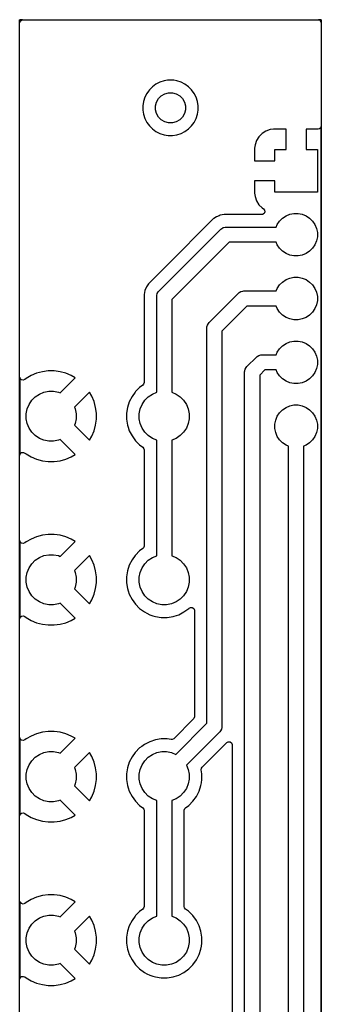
# Model space of a CAD drawing. Header units: inches. Extents: x 3.94 to 4.41, y -4.92 to -1.97.
# Tile 2 of 2: x 3.94 to 4.41, y -3.51 to -1.97. Entities that reach past the tile are written whole.
import ezdxf

# ---------------------------------------------------------------- set-up
doc = ezdxf.new("R2010")
doc.units = ezdxf.units.IN
doc.header["$MEASUREMENT"] = 0
doc.layers.add('F.Cu', color=13, linetype='CONTINUOUS', true_color=0xc83434)

msp = doc.modelspace()

# ---------------------------------------------------------------- linework, layer by layer
at = {"layer": 'F.Cu', "linetype": 'CONTINUOUS'}
for p, q in [((3.9368, -1.9684), (3.9369, -1.9683)), ((3.9368, -1.9685), (3.9368, -1.9684)), ((3.9368, -4.9213), (3.9368, -1.9685)), ((3.9369, -1.9683), (3.937, -1.9683)), ((3.937, -1.9683), (4.4094, -1.9683)), ((3.9372, -1.9687), (3.9372, -1.9727)), ((3.941, -1.9687), (3.9372, -1.9687)), ((3.9372, -1.9727), (3.9378, -1.9707)), ((3.9378, -1.9707), (3.9399, -1.9689)), ((3.9399, -1.9689), (3.941, -1.9687)), ((4.4052, -1.9687), (4.4072, -1.9693)), ((4.4093, -1.9687), (4.4052, -1.9687)), ((4.4072, -1.9693), (4.409, -1.9714)), ((4.409, -1.9714), (4.4093, -1.9725)), ((4.4093, -1.9725), (4.4093, -1.9687)), ((4.4094, -1.9683), (4.4095, -1.9683)), ((4.4095, -1.9683), (4.4096, -1.9684)), ((4.4096, -1.9684), (4.4096, -1.9685)), ((4.4096, -1.9685), (4.4096, -4.9213)), ((4.1631, -2.064), (4.1566, -2.0661)), ((4.1683, -2.0632), (4.1631, -2.064)), ((4.1698, -2.063), (4.1683, -2.0632)), ((4.1766, -2.063), (4.1698, -2.063)), ((4.1782, -2.0632), (4.1766, -2.063)), ((4.1834, -2.064), (4.1782, -2.0632)), ((4.1899, -2.0661), (4.1834, -2.064)), ((4.1834, -2.064), (4.1834, -2.064)), ((4.1834, -2.064), (4.1834, -2.064)), ((4.1385, -2.0804), (4.1362, -2.0836)), ((4.1402, -2.0781), (4.1385, -2.0804)), ((4.145, -2.0733), (4.1402, -2.0781)), ((4.1402, -2.0781), (4.1402, -2.0781)), ((4.1402, -2.0781), (4.1402, -2.0781)), ((4.1474, -2.0715), (4.145, -2.0733)), ((4.145, -2.0733), (4.145, -2.0733)), ((4.145, -2.0733), (4.145, -2.0733)), ((4.1505, -2.0692), (4.1474, -2.0715)), ((4.1566, -2.0661), (4.1505, -2.0692)), ((4.1959, -2.0692), (4.1899, -2.0661)), ((4.2015, -2.0733), (4.1959, -2.0692)), ((4.2063, -2.0781), (4.2015, -2.0733)), ((4.2103, -2.0836), (4.2063, -2.0781)), ((4.1331, -2.0897), (4.131, -2.0962)), ((4.1362, -2.0836), (4.1331, -2.0897)), ((4.1514, -2.0973), (4.1545, -2.0919)), ((4.1545, -2.0919), (4.1588, -2.0876)), ((4.1588, -2.0876), (4.1642, -2.0845)), ((4.1642, -2.0845), (4.1701, -2.0829)), ((4.1701, -2.0829), (4.1763, -2.0829)), ((4.1763, -2.0829), (4.1823, -2.0845)), ((4.1823, -2.0845), (4.1876, -2.0876)), ((4.1876, -2.0876), (4.192, -2.0919)), ((4.192, -2.0919), (4.1951, -2.0973)), ((4.2134, -2.0897), (4.2103, -2.0836)), ((4.2155, -2.0962), (4.2134, -2.0897)), ((4.131, -2.0962), (4.1299, -2.1029)), ((4.1299, -2.1029), (4.1299, -2.1097)), ((4.1299, -2.1097), (4.131, -2.1164)), ((4.1498, -2.1032), (4.1514, -2.0973)), ((4.1498, -2.1094), (4.1498, -2.1032)), ((4.1514, -2.1153), (4.1498, -2.1094)), ((4.1951, -2.0973), (4.1966, -2.1032)), ((4.1966, -2.1094), (4.1951, -2.1153)), ((4.1966, -2.1032), (4.1966, -2.1094)), ((4.2166, -2.1029), (4.2155, -2.0962)), ((4.2155, -2.1164), (4.2166, -2.1097)), ((4.2166, -2.1097), (4.2166, -2.1029)), ((4.131, -2.1164), (4.1331, -2.1229)), ((4.1331, -2.1229), (4.1362, -2.129)), ((4.1545, -2.1207), (4.1514, -2.1153)), ((4.1588, -2.125), (4.1545, -2.1207)), ((4.1642, -2.1281), (4.1588, -2.125)), ((4.1876, -2.125), (4.1823, -2.1281)), ((4.192, -2.1207), (4.1876, -2.125)), ((4.1951, -2.1153), (4.192, -2.1207)), ((4.2103, -2.129), (4.2134, -2.1229)), ((4.2134, -2.1229), (4.2155, -2.1164)), ((4.1362, -2.129), (4.1402, -2.1345)), ((4.1402, -2.1345), (4.145, -2.1393)), ((4.145, -2.1393), (4.1505, -2.1434)), ((4.1701, -2.1297), (4.1642, -2.1281)), ((4.1763, -2.1297), (4.1701, -2.1297)), ((4.1823, -2.1281), (4.1763, -2.1297)), ((4.1959, -2.1434), (4.2015, -2.1393)), ((4.2015, -2.1393), (4.2063, -2.1345)), ((4.2063, -2.1345), (4.2103, -2.129)), ((4.3296, -2.1404), (4.3229, -2.1427)), ((4.3348, -2.1398), (4.3296, -2.1404)), ((4.3543, -2.1398), (4.3348, -2.1398)), ((4.3543, -2.1713), (4.3543, -2.1398)), ((4.4046, -2.1398), (4.3858, -2.1398)), ((4.3858, -2.1398), (4.3858, -2.1713)), ((4.4066, -2.1393), (4.4046, -2.1398)), ((4.4087, -2.1375), (4.4066, -2.1393)), ((4.4093, -2.1356), (4.4087, -2.1375)), ((4.4093, -4.0858), (4.4093, -2.1356)), ((4.1505, -2.1434), (4.1566, -2.1465)), ((4.1566, -2.1465), (4.1631, -2.1486)), ((4.1631, -2.1486), (4.1698, -2.1496)), ((4.1698, -2.1496), (4.1698, -2.1496)), ((4.1698, -2.1496), (4.1766, -2.1496)), ((4.1766, -2.1496), (4.1834, -2.1486)), ((4.1766, -2.1496), (4.1766, -2.1496)), ((4.1834, -2.1486), (4.1899, -2.1465)), ((4.1899, -2.1465), (4.1959, -2.1434)), ((4.3081, -2.1575), (4.3057, -2.1642)), ((4.3118, -2.1515), (4.3081, -2.1575)), ((4.3169, -2.1465), (4.3118, -2.1515)), ((4.3229, -2.1427), (4.3169, -2.1465)), ((4.3057, -2.1642), (4.3051, -2.1695)), ((4.3051, -2.1695), (4.3051, -2.189)), ((4.3366, -2.189), (4.3366, -2.1713)), ((4.3366, -2.1713), (4.3543, -2.1713)), ((4.3858, -2.1713), (4.4035, -2.1713)), ((4.4035, -2.1713), (4.4035, -2.2382)), ((4.3051, -2.189), (4.3366, -2.189)), ((4.3366, -2.2205), (4.3051, -2.2205)), ((4.3051, -2.2205), (4.3051, -2.24)), ((4.3366, -2.2382), (4.3366, -2.2205)), ((4.3051, -2.24), (4.3057, -2.2452)), ((4.3057, -2.2452), (4.3081, -2.2519)), ((4.4035, -2.2382), (4.3366, -2.2382)), ((4.3081, -2.2519), (4.3118, -2.258)), ((4.3118, -2.258), (4.3169, -2.263)), ((4.3169, -2.263), (4.3188, -2.2642)), ((4.3188, -2.2642), (4.3206, -2.2663)), ((4.2401, -2.2802), (4.1664, -2.354)), ((4.2411, -2.2796), (4.2401, -2.2802)), ((4.2401, -2.2802), (4.2401, -2.2802)), ((4.2453, -2.2768), (4.2411, -2.2796)), ((4.2411, -2.2796), (4.2411, -2.2796)), ((4.2494, -2.2751), (4.2453, -2.2768)), ((4.2453, -2.2768), (4.2453, -2.2768)), ((4.251, -2.2744), (4.2494, -2.2751)), ((4.2494, -2.2751), (4.2494, -2.2751)), ((4.2571, -2.2732), (4.251, -2.2744)), ((4.251, -2.2744), (4.251, -2.2744)), ((4.3162, -2.2732), (4.2571, -2.2732)), ((4.3176, -2.273), (4.3162, -2.2732)), ((4.3199, -2.2715), (4.3176, -2.273)), ((4.321, -2.269), (4.3199, -2.2715)), ((4.3206, -2.2663), (4.321, -2.269)), ((4.3442, -2.2835), (4.3488, -2.2789)), ((4.3488, -2.2789), (4.3543, -2.2752)), ((4.3543, -2.2752), (4.3604, -2.2727)), ((4.3604, -2.2727), (4.3668, -2.2714)), ((4.3668, -2.2714), (4.3734, -2.2714)), ((4.3734, -2.2714), (4.3798, -2.2727)), ((4.3798, -2.2727), (4.3859, -2.2752)), ((4.3859, -2.2752), (4.3913, -2.2789)), ((4.3913, -2.2789), (4.3959, -2.2835)), ((4.2519, -2.2964), (4.253, -2.2954)), ((4.253, -2.2954), (4.2557, -2.2938)), ((4.2557, -2.2938), (4.2587, -2.293)), ((4.2587, -2.293), (4.2602, -2.2929)), ((4.2602, -2.2929), (4.3389, -2.2929)), ((4.3389, -2.2929), (4.3406, -2.2889)), ((4.3406, -2.2889), (4.3442, -2.2835)), ((4.3959, -2.2835), (4.3996, -2.2889)), ((4.3996, -2.2889), (4.4021, -2.295)), ((4.4021, -2.295), (4.4034, -2.3014)), ((4.155, -2.3932), (4.2519, -2.2964)), ((4.4034, -2.308), (4.4021, -2.3144)), ((4.4034, -2.3014), (4.4034, -2.308)), ((4.2651, -2.3165), (4.1752, -2.4065)), ((4.3389, -2.3165), (4.2651, -2.3165)), ((4.3406, -2.3205), (4.3389, -2.3165)), ((4.3442, -2.326), (4.3406, -2.3205)), ((4.3488, -2.3306), (4.3442, -2.326)), ((4.3959, -2.326), (4.3913, -2.3306)), ((4.3996, -2.3205), (4.3959, -2.326)), ((4.4021, -2.3144), (4.3996, -2.3205)), ((4.3543, -2.3342), (4.3488, -2.3306)), ((4.3604, -2.3367), (4.3543, -2.3342)), ((4.3668, -2.338), (4.3604, -2.3367)), ((4.3734, -2.338), (4.3668, -2.338)), ((4.3798, -2.3367), (4.3734, -2.338)), ((4.3859, -2.3342), (4.3798, -2.3367)), ((4.3913, -2.3306), (4.3859, -2.3342)), ((4.1664, -2.354), (4.1433, -2.3771)), ((4.3543, -2.3752), (4.3604, -2.3727)), ((4.3604, -2.3727), (4.3668, -2.3714)), ((4.3668, -2.3714), (4.3734, -2.3714)), ((4.3734, -2.3714), (4.3798, -2.3727)), ((4.3798, -2.3727), (4.3859, -2.3752)), ((4.1355, -2.3866), (4.1331, -2.3924)), ((4.1389, -2.3815), (4.1355, -2.3866)), ((4.1355, -2.3866), (4.1355, -2.3866)), ((4.1411, -2.3793), (4.1389, -2.3815)), ((4.1433, -2.3771), (4.1411, -2.3793)), ((4.3406, -2.3889), (4.3442, -2.3835)), ((4.3442, -2.3835), (4.3488, -2.3789)), ((4.3488, -2.3789), (4.3543, -2.3752)), ((4.3859, -2.3752), (4.3913, -2.3789)), ((4.3913, -2.3789), (4.3959, -2.3835)), ((4.3959, -2.3835), (4.3996, -2.3889)), ((4.1331, -2.3924), (4.1319, -2.3985)), ((4.1319, -2.3985), (4.1319, -2.5364)), ((4.1331, -2.3924), (4.1331, -2.3924)), ((4.1516, -2.4016), (4.1517, -2.4)), ((4.1516, -2.5515), (4.1516, -2.4016)), ((4.1517, -2.4), (4.1525, -2.3971)), ((4.1525, -2.3971), (4.154, -2.3944)), ((4.154, -2.3944), (4.155, -2.3932)), ((4.2338, -2.4424), (4.2798, -2.3964)), ((4.2798, -2.3964), (4.281, -2.3954)), ((4.281, -2.3954), (4.2837, -2.3938)), ((4.2837, -2.3938), (4.2866, -2.393)), ((4.2866, -2.393), (4.2882, -2.3929)), ((4.2882, -2.3929), (4.3389, -2.3929)), ((4.3389, -2.3929), (4.3406, -2.3889)), ((4.3996, -2.3889), (4.4021, -2.395)), ((4.4021, -2.395), (4.4034, -2.4014)), ((4.4034, -2.4014), (4.4034, -2.408)), ((4.1752, -2.4065), (4.1752, -2.5515)), ((4.2931, -2.4165), (4.2539, -2.4557)), ((4.3389, -2.4165), (4.2931, -2.4165)), ((4.3406, -2.4205), (4.3389, -2.4165)), ((4.4021, -2.4144), (4.3996, -2.4205)), ((4.4034, -2.408), (4.4021, -2.4144)), ((4.3442, -2.426), (4.3406, -2.4205)), ((4.3488, -2.4306), (4.3442, -2.426)), ((4.3543, -2.4342), (4.3488, -2.4306)), ((4.3604, -2.4367), (4.3543, -2.4342)), ((4.3859, -2.4342), (4.3798, -2.4367)), ((4.3913, -2.4306), (4.3859, -2.4342)), ((4.3959, -2.426), (4.3913, -2.4306)), ((4.3996, -2.4205), (4.3959, -2.426)), ((4.2303, -2.4508), (4.2304, -2.4492)), ((4.2304, -2.4492), (4.2312, -2.4463)), ((4.2312, -2.4463), (4.2328, -2.4436)), ((4.2328, -2.4436), (4.2338, -2.4424)), ((4.3668, -2.438), (4.3604, -2.4367)), ((4.3734, -2.438), (4.3668, -2.438)), ((4.3798, -2.4367), (4.3734, -2.438)), ((4.2303, -3.0695), (4.2303, -2.4508)), ((4.2539, -2.4557), (4.2539, -3.0744)), ((4.3442, -2.4835), (4.3488, -2.4789)), ((4.3488, -2.4789), (4.3543, -2.4752)), ((4.3543, -2.4752), (4.3604, -2.4727)), ((4.3604, -2.4727), (4.3668, -2.4714)), ((4.3668, -2.4714), (4.3734, -2.4714)), ((4.3734, -2.4714), (4.3798, -2.4727)), ((4.3798, -2.4727), (4.3859, -2.4752)), ((4.3859, -2.4752), (4.3913, -2.4789)), ((4.3913, -2.4789), (4.3959, -2.4835)), ((4.2928, -2.5113), (4.3078, -2.4964)), ((4.3078, -2.4964), (4.309, -2.4954)), ((4.309, -2.4954), (4.3116, -2.4938)), ((4.3116, -2.4938), (4.3146, -2.493)), ((4.3146, -2.493), (4.3161, -2.4929)), ((4.3161, -2.4929), (4.3389, -2.4929)), ((4.3389, -2.4929), (4.3406, -2.4889)), ((4.3406, -2.4889), (4.3442, -2.4835)), ((4.3959, -2.4835), (4.3996, -2.4889)), ((4.3996, -2.4889), (4.4021, -2.495)), ((4.4021, -2.495), (4.4034, -2.5014)), ((4.2918, -2.5125), (4.2928, -2.5113)), ((4.4034, -2.508), (4.4021, -2.5144)), ((4.4034, -2.5014), (4.4034, -2.508)), ((3.9548, -2.5253), (3.9468, -2.5299)), ((3.9634, -2.5217), (3.9548, -2.5253)), ((3.9548, -2.5253), (3.9548, -2.5253)), ((3.9724, -2.5193), (3.9634, -2.5217)), ((3.9816, -2.5181), (3.9724, -2.5193)), ((3.9909, -2.5181), (3.9816, -2.5181)), ((4.0001, -2.5193), (3.9909, -2.5181)), ((4.009, -2.5217), (4.0001, -2.5193)), ((4.0176, -2.5253), (4.009, -2.5217)), ((4.009, -2.5217), (4.009, -2.5217)), ((4.024, -2.5289), (4.0176, -2.5253)), ((4.0176, -2.5253), (4.0176, -2.5253)), ((4.2894, -2.5197), (4.2895, -2.5181)), ((4.2894, -3.5746), (4.2894, -2.5197)), ((4.2895, -2.5181), (4.2903, -2.5152)), ((4.2903, -2.5152), (4.2918, -2.5125)), ((4.321, -2.5165), (4.313, -2.5246)), ((4.313, -2.5246), (4.313, -3.5795)), ((4.3389, -2.5165), (4.321, -2.5165)), ((4.3406, -2.5205), (4.3389, -2.5165)), ((4.3442, -2.526), (4.3406, -2.5205)), ((4.3488, -2.5306), (4.3442, -2.526)), ((4.3959, -2.526), (4.3913, -2.5306)), ((4.3996, -2.5205), (4.3959, -2.526)), ((4.4021, -2.5144), (4.3996, -2.5205)), ((3.9376, -2.5299), (3.9372, -2.5283)), ((3.9372, -2.5283), (3.9372, -2.6498)), ((3.9396, -2.5318), (3.9376, -2.5299)), ((3.9423, -2.5324), (3.9396, -2.5318)), ((3.9449, -2.5314), (3.9423, -2.5324)), ((3.9468, -2.5299), (3.9449, -2.5314)), ((3.9468, -2.5299), (3.9468, -2.5299)), ((4.0005, -2.5525), (4.024, -2.5289)), ((4.024, -2.5289), (4.024, -2.5289)), ((4.1299, -2.5403), (4.1249, -2.5439)), ((4.1311, -2.539), (4.1299, -2.5403)), ((4.1319, -2.5364), (4.1311, -2.539)), ((4.3543, -2.5342), (4.3488, -2.5306)), ((4.3604, -2.5367), (4.3543, -2.5342)), ((4.3668, -2.538), (4.3604, -2.5367)), ((4.3734, -2.538), (4.3668, -2.538)), ((4.3798, -2.5367), (4.3734, -2.538)), ((4.3859, -2.5342), (4.3798, -2.5367)), ((4.3913, -2.5306), (4.3859, -2.5342)), ((3.9612, -2.5585), (3.9677, -2.5543)), ((3.9677, -2.5543), (3.9748, -2.5513)), ((3.9748, -2.5513), (3.9824, -2.5498)), ((3.9824, -2.5498), (3.9901, -2.5498)), ((3.9901, -2.5498), (3.9976, -2.5513)), ((3.9976, -2.5513), (4.0005, -2.5525)), ((4.0462, -2.5512), (4.0227, -2.5747)), ((4.0499, -2.5576), (4.0462, -2.5512)), ((4.0535, -2.5661), (4.0499, -2.5576)), ((4.0499, -2.5576), (4.0499, -2.5576)), ((4.1129, -2.558), (4.1086, -2.5663)), ((4.1178, -2.5512), (4.1129, -2.558)), ((4.1183, -2.5505), (4.1178, -2.5512)), ((4.1249, -2.5439), (4.1183, -2.5505)), ((4.1183, -2.5505), (4.1183, -2.5505)), ((4.1183, -2.5505), (4.1183, -2.5505)), ((4.1249, -2.5439), (4.1249, -2.5439)), ((4.1384, -2.5585), (4.1448, -2.5543)), ((4.1448, -2.5543), (4.1516, -2.5515)), ((4.1752, -2.5515), (4.1819, -2.5543)), ((4.1819, -2.5543), (4.1884, -2.5585)), ((3.9485, -2.5775), (3.9515, -2.5704)), ((3.9515, -2.5704), (3.9558, -2.564)), ((3.9558, -2.564), (3.9612, -2.5585)), ((4.0559, -2.5751), (4.0535, -2.5661)), ((4.1086, -2.5663), (4.1058, -2.5751)), ((4.1257, -2.5775), (4.1287, -2.5704)), ((4.1287, -2.5704), (4.133, -2.564)), ((4.133, -2.564), (4.1384, -2.5585)), ((4.1884, -2.5585), (4.1938, -2.564)), ((4.1938, -2.564), (4.1981, -2.5704)), ((4.1981, -2.5704), (4.2011, -2.5775)), ((4.3543, -2.5752), (4.3604, -2.5727)), ((4.3604, -2.5727), (4.3668, -2.5714)), ((4.3668, -2.5714), (4.3734, -2.5714)), ((4.3734, -2.5714), (4.3798, -2.5727)), ((4.3798, -2.5727), (4.3859, -2.5752)), ((3.947, -2.5851), (3.9485, -2.5775)), ((3.947, -2.5928), (3.947, -2.5851)), ((4.0227, -2.5747), (4.0239, -2.5775)), ((4.0239, -2.5775), (4.0254, -2.5851)), ((4.0254, -2.5851), (4.0254, -2.5928)), ((4.0571, -2.5843), (4.0559, -2.5751)), ((4.0571, -2.5936), (4.0571, -2.5843)), ((4.0571, -2.5843), (4.0571, -2.5843)), ((4.1058, -2.5751), (4.1043, -2.5843)), ((4.1043, -2.5843), (4.1043, -2.5936)), ((4.1242, -2.5851), (4.1257, -2.5775)), ((4.1242, -2.5928), (4.1242, -2.5851)), ((4.2011, -2.5775), (4.2026, -2.5851)), ((4.2026, -2.5851), (4.2026, -2.5928)), ((4.3381, -2.595), (4.3406, -2.5889)), ((4.3406, -2.5889), (4.3442, -2.5835)), ((4.3442, -2.5835), (4.3488, -2.5789)), ((4.3488, -2.5789), (4.3543, -2.5752)), ((4.3859, -2.5752), (4.3913, -2.5789)), ((4.3913, -2.5789), (4.3959, -2.5835)), ((4.3959, -2.5835), (4.3996, -2.5889)), ((4.3996, -2.5889), (4.4021, -2.595)), ((3.9485, -2.6004), (3.947, -2.5928)), ((3.9515, -2.6075), (3.9485, -2.6004)), ((4.0239, -2.6004), (4.0227, -2.6032)), ((4.0227, -2.6032), (4.0462, -2.6267)), ((4.0254, -2.5928), (4.0239, -2.6004)), ((4.0535, -2.6118), (4.0559, -2.6028)), ((4.0559, -2.6028), (4.0571, -2.5936)), ((4.0571, -2.5936), (4.0571, -2.5936)), ((4.1043, -2.5936), (4.1058, -2.6028)), ((4.1058, -2.6028), (4.1069, -2.6063)), ((4.1257, -2.6004), (4.1242, -2.5928)), ((4.1287, -2.6075), (4.1257, -2.6004)), ((4.2011, -2.6004), (4.1981, -2.6075)), ((4.2026, -2.5928), (4.2011, -2.6004)), ((4.3368, -2.6014), (4.3381, -2.595)), ((4.3368, -2.608), (4.3368, -2.6014)), ((4.4021, -2.595), (4.4034, -2.6014)), ((4.4034, -2.6014), (4.4034, -2.608)), ((3.9558, -2.614), (3.9515, -2.6075)), ((3.9612, -2.6194), (3.9558, -2.614)), ((3.9677, -2.6237), (3.9612, -2.6194)), ((4.0499, -2.6204), (4.0535, -2.6118)), ((4.1069, -2.6063), (4.1086, -2.6117)), ((4.1086, -2.6117), (4.1129, -2.6199)), ((4.1129, -2.6199), (4.1183, -2.6275)), ((4.133, -2.614), (4.1287, -2.6075)), ((4.1384, -2.6194), (4.133, -2.614)), ((4.1448, -2.6237), (4.1384, -2.6194)), ((4.1884, -2.6194), (4.1819, -2.6237)), ((4.1938, -2.614), (4.1884, -2.6194)), ((4.1981, -2.6075), (4.1938, -2.614)), ((4.3381, -2.6144), (4.3368, -2.608)), ((4.3406, -2.6205), (4.3381, -2.6144)), ((4.4021, -2.6144), (4.3996, -2.6205)), ((4.4034, -2.608), (4.4021, -2.6144)), ((3.9748, -2.6267), (3.9677, -2.6237)), ((3.9824, -2.6282), (3.9748, -2.6267)), ((3.9901, -2.6282), (3.9824, -2.6282)), ((3.9976, -2.6267), (3.9901, -2.6282)), ((4.0005, -2.6255), (3.9976, -2.6267)), ((4.024, -2.649), (4.0005, -2.6255)), ((4.0462, -2.6267), (4.0499, -2.6204)), ((4.0499, -2.6204), (4.0499, -2.6204)), ((4.1183, -2.6275), (4.1249, -2.634)), ((4.1249, -2.634), (4.1299, -2.6376)), ((4.1516, -2.6265), (4.1448, -2.6237)), ((4.1516, -2.8074), (4.1516, -2.6265)), ((4.1819, -2.6237), (4.1752, -2.6265)), ((4.1752, -2.6265), (4.1752, -2.8074)), ((4.3442, -2.626), (4.3406, -2.6205)), ((4.3488, -2.6306), (4.3442, -2.626)), ((4.3543, -2.6342), (4.3488, -2.6306)), ((4.3583, -2.6359), (4.3543, -2.6342)), ((4.3859, -2.6342), (4.3819, -2.6359)), ((4.3913, -2.6306), (4.3859, -2.6342)), ((4.3959, -2.626), (4.3913, -2.6306)), ((4.3996, -2.6205), (4.3959, -2.626)), ((3.9372, -2.6498), (3.9378, -2.6478)), ((3.9378, -2.6478), (3.9399, -2.646)), ((3.9399, -2.646), (3.9426, -2.6456)), ((3.9426, -2.6456), (3.9449, -2.6466)), ((3.9449, -2.6466), (3.9468, -2.648)), ((3.9468, -2.648), (3.9468, -2.648)), ((3.9468, -2.648), (3.9548, -2.6527)), ((4.0176, -2.6527), (4.024, -2.649)), ((4.1299, -2.6376), (4.1315, -2.6398)), ((4.1315, -2.6398), (4.1319, -2.6416)), ((4.1319, -2.6416), (4.1319, -2.7923)), ((4.3583, -4.0699), (4.3583, -2.6359)), ((4.3819, -2.6359), (4.3819, -4.0748)), ((3.9548, -2.6527), (3.9548, -2.6527)), ((3.9548, -2.6527), (3.9634, -2.6562)), ((3.9634, -2.6562), (3.9634, -2.6562)), ((3.9634, -2.6562), (3.9724, -2.6586)), ((3.9724, -2.6586), (3.9816, -2.6598)), ((3.9816, -2.6598), (3.9816, -2.6598)), ((3.9816, -2.6598), (3.9909, -2.6598)), ((3.9909, -2.6598), (4.0001, -2.6586)), ((3.9909, -2.6598), (3.9909, -2.6598)), ((4.0001, -2.6586), (4.009, -2.6562)), ((4.009, -2.6562), (4.0176, -2.6527)), ((4.0176, -2.6527), (4.0176, -2.6527)), ((3.9816, -2.774), (3.9724, -2.7752)), ((3.9909, -2.774), (3.9816, -2.774)), ((4.0001, -2.7752), (3.9909, -2.774)), ((3.9376, -2.7858), (3.9372, -2.7842)), ((3.9372, -2.7842), (3.9372, -2.9057)), ((3.9396, -2.7877), (3.9376, -2.7858)), ((3.9423, -2.7883), (3.9396, -2.7877)), ((3.9449, -2.7873), (3.9423, -2.7883)), ((3.9468, -2.7858), (3.9449, -2.7873)), ((3.9548, -2.7812), (3.9468, -2.7858)), ((3.9468, -2.7858), (3.9468, -2.7858)), ((3.9634, -2.7776), (3.9548, -2.7812)), ((3.9548, -2.7812), (3.9548, -2.7812)), ((3.9724, -2.7752), (3.9634, -2.7776)), ((4.009, -2.7776), (4.0001, -2.7752)), ((4.0005, -2.8084), (4.024, -2.7849)), ((4.0176, -2.7812), (4.009, -2.7776)), ((4.009, -2.7776), (4.009, -2.7776)), ((4.024, -2.7849), (4.0176, -2.7812)), ((4.0176, -2.7812), (4.0176, -2.7812)), ((4.024, -2.7849), (4.024, -2.7849)), ((4.1249, -2.7998), (4.1183, -2.8064)), ((4.1299, -2.7962), (4.1249, -2.7998)), ((4.1249, -2.7998), (4.1249, -2.7998)), ((4.1311, -2.7949), (4.1299, -2.7962)), ((4.1319, -2.7923), (4.1311, -2.7949)), ((3.9515, -2.8263), (3.9558, -2.8199)), ((3.9558, -2.8199), (3.9612, -2.8144)), ((3.9612, -2.8144), (3.9677, -2.8102)), ((3.9677, -2.8102), (3.9748, -2.8072)), ((3.9748, -2.8072), (3.9824, -2.8057)), ((3.9824, -2.8057), (3.9901, -2.8057)), ((3.9901, -2.8057), (3.9976, -2.8072)), ((3.9976, -2.8072), (4.0005, -2.8084)), ((4.0462, -2.8071), (4.0227, -2.8306)), ((4.0499, -2.8135), (4.0462, -2.8071)), ((4.0535, -2.8221), (4.0499, -2.8135)), ((4.0499, -2.8135), (4.0499, -2.8135)), ((4.1129, -2.8139), (4.1086, -2.8222)), ((4.1178, -2.8071), (4.1129, -2.8139)), ((4.1183, -2.8064), (4.1178, -2.8071)), ((4.1183, -2.8064), (4.1183, -2.8064)), ((4.1183, -2.8064), (4.1183, -2.8064)), ((4.1287, -2.8263), (4.133, -2.8199)), ((4.133, -2.8199), (4.1384, -2.8144)), ((4.1384, -2.8144), (4.1448, -2.8102)), ((4.1448, -2.8102), (4.1516, -2.8074)), ((4.1752, -2.8074), (4.1819, -2.8102)), ((4.1819, -2.8102), (4.1884, -2.8144)), ((4.1884, -2.8144), (4.1938, -2.8199)), ((4.1938, -2.8199), (4.1981, -2.8263)), ((3.947, -2.841), (3.9485, -2.8335)), ((3.9485, -2.8335), (3.9515, -2.8263)), ((4.0227, -2.8306), (4.0239, -2.8335)), ((4.0239, -2.8335), (4.0254, -2.841)), ((4.0559, -2.831), (4.0535, -2.8221)), ((4.0571, -2.8402), (4.0559, -2.831)), ((4.1058, -2.831), (4.1043, -2.8402)), ((4.1086, -2.8222), (4.1058, -2.831)), ((4.1242, -2.841), (4.1257, -2.8335)), ((4.1257, -2.8335), (4.1287, -2.8263)), ((4.1981, -2.8263), (4.2011, -2.8335)), ((4.2011, -2.8335), (4.2026, -2.841)), ((3.947, -2.8487), (3.947, -2.841)), ((3.9485, -2.8563), (3.947, -2.8487)), ((4.0254, -2.8487), (4.0239, -2.8563)), ((4.0254, -2.841), (4.0254, -2.8487)), ((4.0559, -2.8587), (4.0571, -2.8495)), ((4.0571, -2.8495), (4.0571, -2.8402)), ((4.0571, -2.8402), (4.0571, -2.8402)), ((4.0571, -2.8495), (4.0571, -2.8495)), ((4.1043, -2.8402), (4.1043, -2.8495)), ((4.1043, -2.8495), (4.1058, -2.8587)), ((4.1242, -2.8487), (4.1242, -2.841)), ((4.1257, -2.8563), (4.1242, -2.8487)), ((4.2026, -2.8487), (4.2011, -2.8563)), ((4.2026, -2.841), (4.2026, -2.8487)), ((3.9515, -2.8634), (3.9485, -2.8563)), ((3.9558, -2.8699), (3.9515, -2.8634)), ((4.0239, -2.8563), (4.0227, -2.8591)), ((4.0227, -2.8591), (4.0462, -2.8826)), ((4.0535, -2.8677), (4.0559, -2.8587)), ((4.1058, -2.8587), (4.1069, -2.8622)), ((4.1069, -2.8622), (4.1086, -2.8676)), ((4.1287, -2.8634), (4.1257, -2.8563)), ((4.133, -2.8699), (4.1287, -2.8634)), ((4.1981, -2.8634), (4.1938, -2.8699)), ((4.2011, -2.8563), (4.1981, -2.8634)), ((3.9612, -2.8753), (3.9558, -2.8699)), ((3.9677, -2.8796), (3.9612, -2.8753)), ((3.9748, -2.8826), (3.9677, -2.8796)), ((4.0005, -2.8814), (3.9976, -2.8826)), ((4.024, -2.9049), (4.0005, -2.8814)), ((4.0462, -2.8826), (4.0499, -2.8763)), ((4.0499, -2.8763), (4.0535, -2.8677)), ((4.0499, -2.8763), (4.0499, -2.8763)), ((4.1086, -2.8676), (4.1129, -2.8758)), ((4.1129, -2.8758), (4.1183, -2.8834)), ((4.1384, -2.8753), (4.133, -2.8699)), ((4.1448, -2.8796), (4.1384, -2.8753)), ((4.152, -2.8826), (4.1448, -2.8796)), ((4.1819, -2.8796), (4.1748, -2.8826)), ((4.1884, -2.8753), (4.1819, -2.8796)), ((4.1938, -2.8699), (4.1884, -2.8753)), ((3.9824, -2.8841), (3.9748, -2.8826)), ((3.9901, -2.8841), (3.9824, -2.8841)), ((3.9976, -2.8826), (3.9901, -2.8841)), ((4.1183, -2.8834), (4.1249, -2.8899)), ((4.1249, -2.8899), (4.1324, -2.8954)), ((4.1324, -2.8954), (4.1363, -2.8974)), ((4.1595, -2.8841), (4.152, -2.8826)), ((4.1672, -2.8841), (4.1595, -2.8841)), ((4.1748, -2.8826), (4.1672, -2.8841)), ((4.1861, -2.8996), (4.1943, -2.8954)), ((4.1943, -2.8954), (4.2019, -2.8899)), ((4.2019, -2.8899), (4.2023, -2.8895)), ((4.2023, -2.8895), (4.2047, -2.8882)), ((4.2047, -2.8882), (4.2074, -2.8884)), ((4.2074, -2.8884), (4.2096, -2.8901)), ((4.2096, -2.8901), (4.2106, -2.8926)), ((4.2106, -2.8926), (4.2106, -2.893)), ((4.2106, -2.893), (4.2106, -3.0593)), ((3.9372, -2.9057), (3.9378, -2.9037)), ((3.9378, -2.9037), (3.9399, -2.9019)), ((3.9399, -2.9019), (3.9426, -2.9015)), ((3.9426, -2.9015), (3.9449, -2.9025)), ((3.9449, -2.9025), (3.9468, -2.9039)), ((3.9468, -2.9039), (3.9468, -2.9039)), ((3.9468, -2.9039), (3.9548, -2.9086)), ((3.9548, -2.9086), (3.9548, -2.9086)), ((3.9548, -2.9086), (3.9634, -2.9121)), ((3.9634, -2.9121), (3.9634, -2.9121)), ((3.9634, -2.9121), (3.9724, -2.9145)), ((4.0001, -2.9145), (4.009, -2.9121)), ((4.009, -2.9121), (4.0176, -2.9086)), ((4.0176, -2.9086), (4.024, -2.9049)), ((4.0176, -2.9086), (4.0176, -2.9086)), ((4.1363, -2.8974), (4.1407, -2.8996)), ((4.1407, -2.8996), (4.1407, -2.8996)), ((4.1407, -2.8996), (4.1407, -2.8996)), ((4.1407, -2.8996), (4.1454, -2.9012)), ((4.1454, -2.9012), (4.1496, -2.9025)), ((4.1496, -2.9025), (4.1587, -2.904)), ((4.1587, -2.904), (4.1587, -2.904)), ((4.1587, -2.904), (4.168, -2.904)), ((4.168, -2.904), (4.1772, -2.9025)), ((4.1772, -2.9025), (4.1791, -2.9019)), ((4.1791, -2.9019), (4.1861, -2.8996)), ((3.9724, -2.9145), (3.9816, -2.9157)), ((3.9816, -2.9157), (3.9816, -2.9157)), ((3.9816, -2.9157), (3.9909, -2.9157)), ((3.9909, -2.9157), (4.0001, -2.9145)), ((3.9909, -2.9157), (3.9909, -2.9157)), ((4.2092, -3.0628), (4.1783, -3.0937)), ((4.2098, -3.062), (4.2092, -3.0628)), ((4.2106, -3.0593), (4.2098, -3.062)), ((3.9816, -3.0823), (3.9724, -3.0835)), ((3.9909, -3.0823), (3.9816, -3.0823)), ((4.0001, -3.0835), (3.9909, -3.0823)), ((4.1816, -3.1183), (4.2303, -3.0695)), ((4.2515, -3.0816), (4.2505, -3.0828)), ((4.253, -3.0789), (4.2515, -3.0816)), ((4.2538, -3.076), (4.253, -3.0789)), ((4.2539, -3.0744), (4.2538, -3.076)), ((3.9376, -3.0941), (3.9372, -3.0924)), ((3.9372, -3.0924), (3.9372, -3.2139)), ((3.9396, -3.096), (3.9376, -3.0941)), ((3.9423, -3.0966), (3.9396, -3.096)), ((3.9449, -3.0956), (3.9423, -3.0966)), ((3.9468, -3.0941), (3.9449, -3.0956)), ((3.9548, -3.0895), (3.9468, -3.0941)), ((3.9468, -3.0941), (3.9468, -3.0941)), ((3.9634, -3.0859), (3.9548, -3.0895)), ((3.9548, -3.0895), (3.9548, -3.0895)), ((3.9724, -3.0835), (3.9634, -3.0859)), ((4.009, -3.0859), (4.0001, -3.0835)), ((4.0005, -3.1166), (4.024, -3.0931)), ((4.0176, -3.0895), (4.009, -3.0859)), ((4.009, -3.0859), (4.009, -3.0859)), ((4.024, -3.0931), (4.0176, -3.0895)), ((4.0176, -3.0895), (4.0176, -3.0895)), ((4.024, -3.0931), (4.024, -3.0931)), ((4.1496, -3.0955), (4.1407, -3.0984)), ((4.1587, -3.0941), (4.1496, -3.0955)), ((4.168, -3.0941), (4.1587, -3.0941)), ((4.1587, -3.0941), (4.1587, -3.0941)), ((4.1741, -3.095), (4.168, -3.0941)), ((4.168, -3.0941), (4.168, -3.0941)), ((4.1759, -3.095), (4.1741, -3.095)), ((4.1783, -3.0937), (4.1759, -3.095)), ((4.2505, -3.0828), (4.1983, -3.135)), ((4.1249, -3.1081), (4.1183, -3.1147)), ((4.1281, -3.1057), (4.1249, -3.1081)), ((4.1249, -3.1081), (4.1249, -3.1081)), ((4.1249, -3.1081), (4.1249, -3.1081)), ((4.1324, -3.1026), (4.1281, -3.1057)), ((4.1407, -3.0984), (4.1324, -3.1026)), ((4.2229, -3.1382), (4.2613, -3.0998)), ((4.2613, -3.0998), (4.2637, -3.0985)), ((4.2637, -3.0985), (4.2665, -3.0987)), ((4.2665, -3.0987), (4.2687, -3.1003)), ((4.2687, -3.1003), (4.2697, -3.1029)), ((4.2697, -3.1029), (4.2697, -3.1032)), ((4.2697, -3.1032), (4.2697, -3.5645)), ((3.9515, -3.1346), (3.9558, -3.1282)), ((3.9558, -3.1282), (3.9612, -3.1227)), ((3.9612, -3.1227), (3.9677, -3.1184)), ((3.9677, -3.1184), (3.9748, -3.1155)), ((3.9748, -3.1155), (3.9824, -3.114)), ((3.9824, -3.114), (3.9901, -3.114)), ((3.9901, -3.114), (3.9976, -3.1155)), ((3.9976, -3.1155), (4.0005, -3.1166)), ((4.0462, -3.1154), (4.0227, -3.1389)), ((4.0499, -3.1217), (4.0462, -3.1154)), ((4.0535, -3.1303), (4.0499, -3.1217)), ((4.0499, -3.1217), (4.0499, -3.1217)), ((4.1129, -3.1222), (4.1086, -3.1305)), ((4.1178, -3.1154), (4.1129, -3.1222)), ((4.1183, -3.1147), (4.1178, -3.1154)), ((4.1183, -3.1147), (4.1183, -3.1147)), ((4.1183, -3.1147), (4.1183, -3.1147)), ((4.1287, -3.1346), (4.133, -3.1282)), ((4.133, -3.1282), (4.1384, -3.1227)), ((4.1384, -3.1227), (4.1448, -3.1184)), ((4.1448, -3.1184), (4.152, -3.1155)), ((4.152, -3.1155), (4.1595, -3.114)), ((4.1595, -3.114), (4.1672, -3.114)), ((4.1672, -3.114), (4.1748, -3.1155)), ((4.1748, -3.1155), (4.1816, -3.1183)), ((3.947, -3.1493), (3.9485, -3.1417)), ((3.9485, -3.1417), (3.9515, -3.1346)), ((4.0227, -3.1389), (4.0239, -3.1417)), ((4.0239, -3.1417), (4.0254, -3.1493)), ((4.0559, -3.1393), (4.0535, -3.1303)), ((4.0571, -3.1485), (4.0559, -3.1393)), ((4.1058, -3.1393), (4.1043, -3.1485)), ((4.1086, -3.1305), (4.1058, -3.1393)), ((4.1242, -3.1493), (4.1257, -3.1417)), ((4.1257, -3.1417), (4.1287, -3.1346)), ((4.1983, -3.135), (4.2011, -3.1417)), ((4.2011, -3.1417), (4.2026, -3.1493)), ((4.2215, -3.1424), (4.2219, -3.1397)), ((4.2225, -3.1485), (4.2215, -3.1424)), ((4.2219, -3.1397), (4.2229, -3.1382)), ((3.947, -3.157), (3.947, -3.1493)), ((3.9485, -3.1646), (3.947, -3.157)), ((4.0254, -3.157), (4.0239, -3.1646)), ((4.0254, -3.1493), (4.0254, -3.157)), ((4.0559, -3.167), (4.0571, -3.1578)), ((4.0571, -3.1578), (4.0571, -3.1485)), ((4.0571, -3.1485), (4.0571, -3.1485)), ((4.0571, -3.1578), (4.0571, -3.1578)), ((4.1043, -3.1485), (4.1043, -3.1578)), ((4.1043, -3.1578), (4.1058, -3.167)), ((4.1242, -3.157), (4.1242, -3.1493)), ((4.1257, -3.1646), (4.1242, -3.157)), ((4.2026, -3.157), (4.2011, -3.1646)), ((4.2026, -3.1493), (4.2026, -3.157)), ((4.2217, -3.1626), (4.2225, -3.1578)), ((4.2225, -3.1578), (4.2225, -3.1485)), ((4.2225, -3.1485), (4.2225, -3.1485)), ((3.9515, -3.1717), (3.9485, -3.1646)), ((3.9558, -3.1781), (3.9515, -3.1717)), ((4.0239, -3.1646), (4.0227, -3.1674)), ((4.0227, -3.1674), (4.0462, -3.1909)), ((4.0535, -3.176), (4.0559, -3.167)), ((4.1058, -3.167), (4.1069, -3.1705)), ((4.1069, -3.1705), (4.1086, -3.1758)), ((4.1287, -3.1717), (4.1257, -3.1646)), ((4.133, -3.1781), (4.1287, -3.1717)), ((4.1981, -3.1717), (4.1938, -3.1781)), ((4.2011, -3.1646), (4.1981, -3.1717)), ((4.2181, -3.1758), (4.221, -3.167)), ((4.221, -3.167), (4.2217, -3.1626)), ((3.9612, -3.1836), (3.9558, -3.1781)), ((3.9677, -3.1879), (3.9612, -3.1836)), ((3.9748, -3.1908), (3.9677, -3.1879)), ((4.0005, -3.1897), (3.9976, -3.1908)), ((4.024, -3.2132), (4.0005, -3.1897)), ((4.0462, -3.1909), (4.0499, -3.1846)), ((4.0499, -3.1846), (4.0535, -3.176)), ((4.0499, -3.1846), (4.0499, -3.1846)), ((4.1086, -3.1758), (4.1129, -3.1841)), ((4.1129, -3.1841), (4.1183, -3.1916)), ((4.1384, -3.1836), (4.133, -3.1781)), ((4.1448, -3.1879), (4.1384, -3.1836)), ((4.1516, -3.1907), (4.1448, -3.1879)), ((4.1819, -3.1879), (4.1752, -3.1907)), ((4.1884, -3.1836), (4.1819, -3.1879)), ((4.1938, -3.1781), (4.1884, -3.1836)), ((4.2084, -3.1916), (4.2139, -3.1841)), ((4.2139, -3.1841), (4.2181, -3.1758)), ((3.9824, -3.1923), (3.9748, -3.1908)), ((3.9901, -3.1923), (3.9824, -3.1923)), ((3.9976, -3.1908), (3.9901, -3.1923)), ((4.1183, -3.1916), (4.1249, -3.1982)), ((4.1249, -3.1982), (4.1299, -3.2018)), ((4.1299, -3.2018), (4.1315, -3.204)), ((4.1315, -3.204), (4.1319, -3.2058)), ((4.1516, -3.3715), (4.1516, -3.1907)), ((4.1752, -3.1907), (4.1752, -3.3715)), ((4.1949, -3.2058), (4.1957, -3.2031)), ((4.1957, -3.2031), (4.1969, -3.2018)), ((4.1969, -3.2018), (4.2019, -3.1982)), ((4.2019, -3.1982), (4.2084, -3.1916)), ((3.9372, -3.2139), (3.9378, -3.212)), ((3.9378, -3.212), (3.9399, -3.2102)), ((3.9399, -3.2102), (3.9426, -3.2098)), ((3.9426, -3.2098), (3.9449, -3.2107)), ((3.9449, -3.2107), (3.9468, -3.2122)), ((3.9468, -3.2122), (3.9468, -3.2122)), ((3.9468, -3.2122), (3.9548, -3.2168)), ((3.9548, -3.2168), (3.9548, -3.2168)), ((3.9548, -3.2168), (3.9634, -3.2204)), ((3.9634, -3.2204), (3.9634, -3.2204)), ((3.9634, -3.2204), (3.9724, -3.2228)), ((4.0001, -3.2228), (4.009, -3.2204)), ((4.009, -3.2204), (4.0176, -3.2168)), ((4.0176, -3.2168), (4.024, -3.2132)), ((4.0176, -3.2168), (4.0176, -3.2168)), ((4.1319, -3.2058), (4.1319, -3.3564)), ((4.1949, -3.3564), (4.1949, -3.2058)), ((3.9724, -3.2228), (3.9816, -3.224)), ((3.9816, -3.224), (3.9816, -3.224)), ((3.9816, -3.224), (3.9909, -3.224)), ((3.9909, -3.224), (4.0001, -3.2228)), ((3.9909, -3.224), (3.9909, -3.224)), ((3.9634, -3.3418), (3.9548, -3.3454)), ((3.9724, -3.3394), (3.9634, -3.3418)), ((3.9816, -3.3382), (3.9724, -3.3394)), ((3.9909, -3.3382), (3.9816, -3.3382)), ((4.0001, -3.3394), (3.9909, -3.3382)), ((4.009, -3.3418), (4.0001, -3.3394)), ((4.0176, -3.3454), (4.009, -3.3418)), ((4.009, -3.3418), (4.009, -3.3418)), ((3.9376, -3.35), (3.9372, -3.3483)), ((3.9372, -3.3483), (3.9372, -3.4698)), ((3.9396, -3.3519), (3.9376, -3.35)), ((3.9423, -3.3525), (3.9396, -3.3519)), ((3.9449, -3.3515), (3.9423, -3.3525)), ((3.9468, -3.35), (3.9449, -3.3515)), ((3.9548, -3.3454), (3.9468, -3.35)), ((3.9468, -3.35), (3.9468, -3.35)), ((3.9548, -3.3454), (3.9548, -3.3454)), ((4.0005, -3.3725), (4.024, -3.349)), ((4.024, -3.349), (4.0176, -3.3454)), ((4.0176, -3.3454), (4.0176, -3.3454)), ((4.024, -3.349), (4.024, -3.349)), ((4.1311, -3.3591), (4.1299, -3.3604)), ((4.1319, -3.3564), (4.1311, -3.3591)), ((4.1952, -3.3582), (4.1949, -3.3564)), ((4.1969, -3.3604), (4.1952, -3.3582)), ((3.9612, -3.3786), (3.9677, -3.3743)), ((3.9677, -3.3743), (3.9748, -3.3714)), ((3.9748, -3.3714), (3.9824, -3.3699)), ((3.9824, -3.3699), (3.9901, -3.3699)), ((3.9901, -3.3699), (3.9976, -3.3714)), ((3.9976, -3.3714), (4.0005, -3.3725)), ((4.0462, -3.3713), (4.0227, -3.3948)), ((4.0499, -3.3776), (4.0462, -3.3713)), ((4.1178, -3.3713), (4.1129, -3.3781)), ((4.1183, -3.3706), (4.1178, -3.3713)), ((4.1249, -3.364), (4.1183, -3.3706)), ((4.1183, -3.3706), (4.1183, -3.3706)), ((4.1183, -3.3706), (4.1183, -3.3706)), ((4.1299, -3.3604), (4.1249, -3.364)), ((4.1249, -3.364), (4.1249, -3.364)), ((4.1384, -3.3786), (4.1448, -3.3743)), ((4.1448, -3.3743), (4.1516, -3.3715)), ((4.1752, -3.3715), (4.1819, -3.3743)), ((4.1819, -3.3743), (4.1884, -3.3786)), ((4.2016, -3.3638), (4.1969, -3.3604)), ((4.2019, -3.364), (4.2016, -3.3638)), ((4.2084, -3.3706), (4.2019, -3.364)), ((4.2139, -3.3781), (4.2084, -3.3706)), ((3.9485, -3.3976), (3.9515, -3.3905)), ((3.9515, -3.3905), (3.9558, -3.3841)), ((3.9558, -3.3841), (3.9612, -3.3786)), ((4.0535, -3.3862), (4.0499, -3.3776)), ((4.0499, -3.3776), (4.0499, -3.3776)), ((4.0559, -3.3952), (4.0535, -3.3862)), ((4.1086, -3.3864), (4.1058, -3.3952)), ((4.1129, -3.3781), (4.1086, -3.3864)), ((4.1257, -3.3976), (4.1287, -3.3905)), ((4.1287, -3.3905), (4.133, -3.3841)), ((4.133, -3.3841), (4.1384, -3.3786)), ((4.1884, -3.3786), (4.1938, -3.3841)), ((4.1938, -3.3841), (4.1981, -3.3905)), ((4.1981, -3.3905), (4.2011, -3.3976)), ((4.2181, -3.3864), (4.2139, -3.3781)), ((4.221, -3.3952), (4.2181, -3.3864)), ((3.947, -3.4052), (3.9485, -3.3976)), ((3.947, -3.4129), (3.947, -3.4052)), ((4.0227, -3.3948), (4.0239, -3.3976)), ((4.0239, -3.3976), (4.0254, -3.4052)), ((4.0254, -3.4052), (4.0254, -3.4129)), ((4.0571, -3.4044), (4.0559, -3.3952)), ((4.0571, -3.4137), (4.0571, -3.4044)), ((4.0571, -3.4044), (4.0571, -3.4044)), ((4.1058, -3.3952), (4.1043, -3.4044)), ((4.1043, -3.4044), (4.1043, -3.4137)), ((4.1242, -3.4052), (4.1257, -3.3976)), ((4.1242, -3.4129), (4.1242, -3.4052)), ((4.2011, -3.3976), (4.2026, -3.4052)), ((4.2026, -3.4052), (4.2026, -3.4129)), ((4.2225, -3.4044), (4.221, -3.3952)), ((4.2225, -3.4137), (4.2225, -3.4044)), ((3.9485, -3.4205), (3.947, -3.4129)), ((3.9515, -3.4276), (3.9485, -3.4205)), ((4.0239, -3.4205), (4.0227, -3.4233)), ((4.0254, -3.4129), (4.0239, -3.4205)), ((4.0559, -3.4229), (4.0571, -3.4137)), ((4.0571, -3.4137), (4.0571, -3.4137)), ((4.1043, -3.4137), (4.1058, -3.4229)), ((4.1257, -3.4205), (4.1242, -3.4129)), ((4.1287, -3.4276), (4.1257, -3.4205)), ((4.2011, -3.4205), (4.1981, -3.4276)), ((4.2026, -3.4129), (4.2011, -3.4205)), ((4.221, -3.4229), (4.2217, -3.4185)), ((4.2217, -3.4185), (4.2225, -3.4137)), ((3.9558, -3.434), (3.9515, -3.4276)), ((3.9612, -3.4395), (3.9558, -3.434)), ((4.0227, -3.4233), (4.0462, -3.4468)), ((4.0499, -3.4405), (4.0535, -3.4319)), ((4.0535, -3.4319), (4.0559, -3.4229)), ((4.1058, -3.4229), (4.1069, -3.4264)), ((4.1069, -3.4264), (4.1086, -3.4317)), ((4.1086, -3.4317), (4.1129, -3.44)), ((4.133, -3.434), (4.1287, -3.4276)), ((4.1384, -3.4395), (4.133, -3.434)), ((4.1938, -3.434), (4.1884, -3.4395)), ((4.1981, -3.4276), (4.1938, -3.434)), ((4.2139, -3.44), (4.2181, -3.4317)), ((4.2181, -3.4317), (4.221, -3.4229)), ((3.9677, -3.4438), (3.9612, -3.4395)), ((3.9748, -3.4467), (3.9677, -3.4438)), ((3.9824, -3.4482), (3.9748, -3.4467)), ((3.9901, -3.4482), (3.9824, -3.4482)), ((3.9976, -3.4467), (3.9901, -3.4482)), ((4.0005, -3.4456), (3.9976, -3.4467)), ((4.024, -3.4691), (4.0005, -3.4456)), ((4.0462, -3.4468), (4.0499, -3.4405)), ((4.0499, -3.4405), (4.0499, -3.4405)), ((4.1129, -3.44), (4.1183, -3.4475)), ((4.1183, -3.4475), (4.1249, -3.4541)), ((4.1448, -3.4438), (4.1384, -3.4395)), ((4.152, -3.4467), (4.1448, -3.4438)), ((4.1595, -3.4482), (4.152, -3.4467)), ((4.1672, -3.4482), (4.1595, -3.4482)), ((4.1748, -3.4467), (4.1672, -3.4482)), ((4.1819, -3.4438), (4.1748, -3.4467)), ((4.1884, -3.4395), (4.1819, -3.4438)), ((4.2019, -3.4541), (4.2084, -3.4475)), ((4.2084, -3.4475), (4.2139, -3.44)), ((3.9378, -3.4679), (3.9399, -3.4661)), ((3.9399, -3.4661), (3.9426, -3.4657)), ((3.9426, -3.4657), (3.9449, -3.4666)), ((3.9449, -3.4666), (3.9468, -3.4681)), ((4.1249, -3.4541), (4.1324, -3.4596)), ((4.1324, -3.4596), (4.1363, -3.4616)), ((4.1363, -3.4616), (4.1407, -3.4638)), ((4.1407, -3.4638), (4.1407, -3.4638)), ((4.1407, -3.4638), (4.1407, -3.4638)), ((4.1407, -3.4638), (4.1454, -3.4653)), ((4.1454, -3.4653), (4.1496, -3.4667)), ((4.1496, -3.4667), (4.1587, -3.4681)), ((4.168, -3.4681), (4.1772, -3.4667)), ((4.1772, -3.4667), (4.1791, -3.4661)), ((4.1791, -3.4661), (4.1861, -3.4638)), ((4.1861, -3.4638), (4.1943, -3.4596)), ((4.1943, -3.4596), (4.2019, -3.4541)), ((3.9372, -3.4698), (3.9378, -3.4679)), ((3.9468, -3.4681), (3.9468, -3.4681)), ((3.9468, -3.4681), (3.9548, -3.4727)), ((3.9548, -3.4727), (3.9548, -3.4727)), ((3.9548, -3.4727), (3.9634, -3.4763)), ((3.9634, -3.4763), (3.9634, -3.4763)), ((3.9634, -3.4763), (3.9724, -3.4787)), ((3.9724, -3.4787), (3.9816, -3.4799)), ((3.9816, -3.4799), (3.9816, -3.4799)), ((3.9816, -3.4799), (3.9909, -3.4799)), ((3.9909, -3.4799), (4.0001, -3.4787)), ((3.9909, -3.4799), (3.9909, -3.4799)), ((4.0001, -3.4787), (4.009, -3.4763)), ((4.009, -3.4763), (4.0176, -3.4727)), ((4.0176, -3.4727), (4.024, -3.4691)), ((4.0176, -3.4727), (4.0176, -3.4727)), ((4.1587, -3.4681), (4.1587, -3.4681)), ((4.1587, -3.4681), (4.168, -3.4681))]:
    msp.add_line(p, q, dxfattribs=at)

doc.saveas('drawing.dxf')
